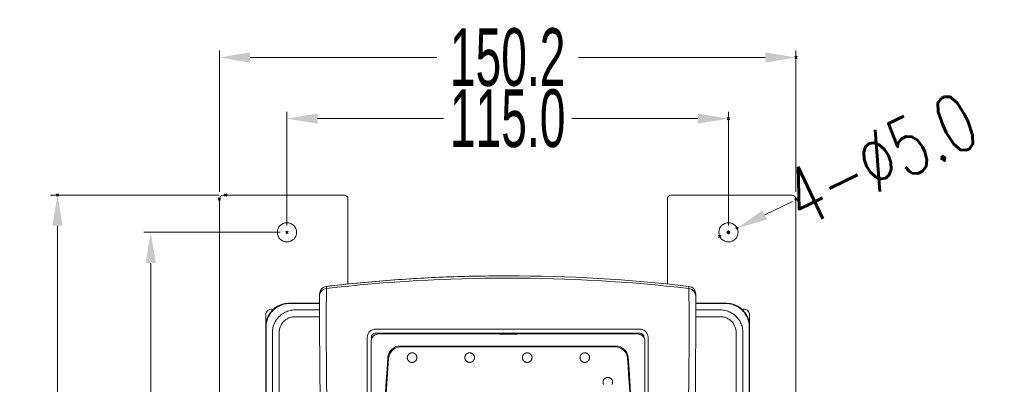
# Model space of a CAD drawing. Header units: millimetres. Extents: x -473 to 23648, y -382 to 1866.
# Tile 43 of 256: x 995 to 1251, y 152 to 247. Entities that reach past the tile are written whole.
import ezdxf

# ---------------------------------------------------------------- set-up
doc = ezdxf.new("R2010")
doc.units = ezdxf.units.MM
doc.header["$LTSCALE"] = 80
doc.header["$PDMODE"] = 3
doc.header["$PDSIZE"] = 0.3
doc.layers.get('0').update_dxf_attribs({"linetype": 'CONTINUOUS'})
doc.styles.get("Standard").update_dxf_attribs({"font": 'technic_.ttf', "width": 0.7})
doc.dimstyles.get("Standard").update_dxf_attribs({"dimtxt": 3, "dimasz": 3, "dimexe": 0.18, "dimexo": 0.0625, "dimgap": 0.09, "dimtad": 1, "dimdsep": 46, "dimtxsty": 'Standard', "dimcen": 0.09, "dimadec": 0, "dimazin": 0, "dimtol": 1, "dimtp": 0.01, "dimtm": 0.01, "dimtfac": 1, "dimtofl": 0, "dimtmove": 0, "dimatfit": 3, "dimfxl": 1, "dimtolj": 1, "dimarcsym": 0})

# ---------------------------------------------------------------- blocks, each defined once
blk = doc.blocks.new('*D6')
at = {"color": 0, "lineweight": 0, "transparency": 16777216}
for p, q in [((1064.53, 193.72), (1064.53, 223.33)), ((1179.53, 193.72), (1179.53, 223.33)), ((1072.53, 221.53), (1105.32, 221.53)), ((1171.53, 221.53), (1138.75, 221.53))]:
    blk.add_line(p, q, dxfattribs=at)
for p in [(1179.53, 221.53), (1064.53, 191.92), (1179.53, 191.92)]:
    blk.add_point(p, dxfattribs=at)
for points in [[(1072.53, 222.87), (1072.53, 220.2), (1064.53, 221.53)], [(1171.53, 220.2), (1171.53, 222.87), (1179.53, 221.53)]]:
    blk.add_solid(points, dxfattribs=at)
at = {"color": 0, "lineweight": 0, "transparency": 16777216, "insert": (1122.03, 221.53), "char_height": 15, "attachment_point": 5}
blk.add_mtext('\\A1;115.0', dxfattribs=at)
blk = doc.blocks.new('*D7')
at = {"color": 0, "lineweight": 0, "transparency": 16777216}
for p, q in [((1046.93, 202.42), (1046.93, 239.26)), ((1197.13, 202.42), (1197.13, 239.26)), ((1054.93, 237.46), (1103.57, 237.46)), ((1189.13, 237.46), (1140.5, 237.46))]:
    blk.add_line(p, q, dxfattribs=at)
for p in [(1197.13, 237.46), (1046.93, 200.62), (1197.13, 200.62)]:
    blk.add_point(p, dxfattribs=at)
for points in [[(1054.93, 238.79), (1054.93, 236.12), (1046.93, 237.46)], [(1189.13, 236.12), (1189.13, 238.79), (1197.13, 237.46)]]:
    blk.add_solid(points, dxfattribs=at)
at = {"color": 0, "lineweight": 0, "transparency": 16777216, "insert": (1122.03, 237.46), "char_height": 15, "attachment_point": 5}
blk.add_mtext('\\A1;150.2', dxfattribs=at)
blk = doc.blocks.new('*D8')
at = {"color": 0, "lineweight": 0, "transparency": 16777216}
for p, q in [((1062.73, 191.92), (1027.25, 191.92)), ((1029.05, 183.92), (1029.05, 101.26)), ((1029.05, -20.08), (1029.05, 62.58)), ((1062.73, -28.08), (1027.25, -28.08))]:
    blk.add_line(p, q, dxfattribs=at)
for p in [(1064.53, 191.92), (1029.05, -28.08), (1064.53, -28.08)]:
    blk.add_point(p, dxfattribs=at)
for points in [[(1030.38, 183.92), (1027.72, 183.92), (1029.05, 191.92)], [(1027.72, -20.08), (1030.38, -20.08), (1029.05, -28.08)]]:
    blk.add_solid(points, dxfattribs=at)
at = {"color": 0, "lineweight": 0, "transparency": 16777216, "insert": (1029.05, 81.92), "char_height": 15, "attachment_point": 5, "rotation": 90}
blk.add_mtext('\\A1;220.0', dxfattribs=at)
blk = doc.blocks.new('*D9')
at = {"color": 0, "lineweight": 0, "transparency": 16777216}
for p, q in [((1046.77, 201.62), (1002.96, 201.62)), ((1004.76, 193.62), (1004.76, 105.76)), ((1004.76, -24.28), (1004.76, 63.58)), ((1046.13, -32.28), (1002.96, -32.28))]:
    blk.add_line(p, q, dxfattribs=at)
for p in [(1004.76, 201.62), (1048.57, 201.62), (1047.93, -32.28)]:
    blk.add_point(p, dxfattribs=at)
for points in [[(1006.09, 193.62), (1003.42, 193.62), (1004.76, 201.62)], [(1003.42, -24.28), (1006.09, -24.28), (1004.76, -32.28)]]:
    blk.add_solid(points, dxfattribs=at)
at = {"color": 0, "lineweight": 0, "transparency": 16777216, "insert": (1004.76, 84.67), "char_height": 15, "attachment_point": 5, "rotation": 90}
blk.add_mtext('\\A1;233.9', dxfattribs=at)
blk = doc.blocks.new('*D10')
at = {"color": 0, "lineweight": 0, "transparency": 16777216}
for p, q in [((1196.22, 199.92), (1189, 196.46)), ((1179.53, 191.42), (1179.53, 192.42)), ((1179.03, 191.92), (1180.03, 191.92))]:
    blk.add_line(p, q, dxfattribs=at)
for p in [(1181.79, 193), (1177.28, 190.84)]:
    blk.add_point(p, dxfattribs=at)
blk.add_solid([(1188.43, 197.66), (1189.58, 195.26), (1181.79, 193)], dxfattribs=at)
at = {"color": 0, "lineweight": 0, "transparency": 16777216, "insert": (1219.18, 210.93), "char_height": 15, "attachment_point": 5, "rotation": 25.6164}
blk.add_mtext('\\A1;\\ftxt.shx;4-%%c5.0', dxfattribs=at)

msp = doc.modelspace()

# ---------------------------------------------------------------- linework, layer by layer
at = {"color": 0, "linetype": 'Continuous', "lineweight": 0}
for p, q in [((1046.934, -31.28), (1046.934, 200.62)), ((1079.434, 201.62), (1047.934, 201.62)), ((1080.434, 200.62), (1080.434, 178.457)), ((1163.634, 200.62), (1163.634, 178.453)), ((1196.134, 201.62), (1164.634, 201.62)), ((1197.134, -31.28), (1197.134, 200.62)), ((1074.803, 177.84), (1074.803, 177.277)), ((1169.265, 177.277), (1169.265, 177.84)), ((1073.034, 175.852), (1073.034, 175.291)), ((1073.034, 175.852), (1073.034, 175.291)), ((1073.034, 175.291), (1073.034, 171.42)), ((1171.034, 175.291), (1171.034, 175.852)), ((1171.034, 175.291), (1171.034, 175.852)), ((1171.034, 171.42), (1171.034, 175.291)), ((1073.034, 173.352), (1065.021, 173.352)), ((1073.034, 173.42), (1065.034, 173.42)), ((1179.034, 173.42), (1171.034, 173.42)), ((1179.048, 173.352), (1171.034, 173.352)), ((1059.034, 170.42), (1059.034, 167.42)), ((1073.034, 171.712), (1066.661, 171.712)), ((1073.035, 169.937), (1066.661, 169.937)), ((1177.408, 171.712), (1171.034, 171.712)), ((1177.408, 169.937), (1171.034, 169.937)), ((1185.034, 167.42), (1185.034, 170.42)), ((1059.034, 167.42), (1059.034, 50.128)), ((1059.102, 167.434), (1059.102, -6.593)), ((1184.966, -6.593), (1184.966, 167.434)), ((1185.034, 50.129), (1185.034, 167.42)), ((1060.742, 165.794), (1060.742, -4.953)), ((1062.518, 165.794), (1062.518, -4.953)), ((1086.517, 163.954), (1086.517, 164.59)), ((1087.534, 165.608), (1156.534, 165.608)), ((1155.827, 165.45), (1088.427, 165.45)), ((1119.877, 165.394), (1119.877, 165.429)), ((1119.877, 165.429), (1124.377, 165.429)), ((1124.377, 165.394), (1119.877, 165.394)), ((1120.127, 165.403), (1124.127, 165.403)), ((1124.377, 165.429), (1124.377, 165.394)), ((1157.551, 164.59), (1157.551, 164.423)), ((1181.551, -4.953), (1181.551, 165.794)), ((1183.326, -4.953), (1183.326, 165.794)), ((1086.454, 163.478), (1086.454, 86.778)), ((1150.226, 162.278), (1094.028, 162.278)), ((1150.041, 162.078), (1094.212, 162.078)), ((1157.799, 102.778), (1157.799, 163.478))]:
    msp.add_line(p, q, dxfattribs=at)
at = {"color": 7, "linetype": 'Continuous', "lineweight": 0}
msp.add_line((1158.616, 164.589), (1158.615, 131.892), dxfattribs=at)
at = {"color": 0, "linetype": 'Continuous', "lineweight": 0}
for points in [[(1098.381, 159.278), (1098.379, 159.331), (1098.375, 159.383), (1098.37, 159.435), (1098.363, 159.485), (1098.354, 159.534), (1098.343, 159.583), (1098.33, 159.631), (1098.315, 159.678), (1098.299, 159.724), (1098.28, 159.77), (1098.26, 159.815), (1098.238, 159.859), (1098.215, 159.902), (1098.189, 159.944), (1098.162, 159.985), (1098.134, 160.024), (1098.104, 160.063), (1098.073, 160.1), (1098.04, 160.136), (1098.006, 160.17), (1097.971, 160.203), (1097.935, 160.235), (1097.898, 160.265), (1097.86, 160.294), (1097.821, 160.321), (1097.78, 160.346), (1097.739, 160.37), (1097.698, 160.392), (1097.655, 160.413), (1097.612, 160.432), (1097.568, 160.449), (1097.523, 160.464), (1097.479, 160.478), (1097.433, 160.491), (1097.387, 160.501), (1097.341, 160.51), (1097.295, 160.517), (1097.249, 160.522), (1097.202, 160.526), (1097.155, 160.527), (1097.109, 160.527), (1097.062, 160.526), (1097.015, 160.522), (1096.969, 160.517), (1096.922, 160.51), (1096.876, 160.501), (1096.83, 160.491), (1096.785, 160.478), (1096.74, 160.464), (1096.696, 160.449), (1096.652, 160.431), (1096.608, 160.412), (1096.566, 160.392), (1096.524, 160.37), (1096.483, 160.346), (1096.443, 160.32), (1096.403, 160.293), (1096.365, 160.264), (1096.328, 160.234), (1096.292, 160.203), (1096.257, 160.17), (1096.223, 160.135), (1096.19, 160.099), (1096.159, 160.062), (1096.129, 160.023), (1096.101, 159.984), (1096.074, 159.943), (1096.049, 159.901), (1096.025, 159.858), (1096.003, 159.814), (1095.983, 159.769), (1095.965, 159.723), (1095.948, 159.677), (1095.934, 159.63), (1095.921, 159.582), (1095.91, 159.534), (1095.901, 159.484), (1095.894, 159.434), (1095.888, 159.383), (1095.885, 159.331), (1095.883, 159.278)], [(1095.883, 159.278), (1095.885, 159.225), (1095.889, 159.173), (1095.894, 159.122), (1095.901, 159.071), (1095.91, 159.022), (1095.921, 158.973), (1095.934, 158.925), (1095.949, 158.878), (1095.965, 158.832), (1095.983, 158.786), (1096.004, 158.741), (1096.026, 158.697), (1096.049, 158.654), (1096.075, 158.612), (1096.102, 158.572), (1096.13, 158.532), (1096.16, 158.493), (1096.191, 158.456), (1096.224, 158.42), (1096.257, 158.386), (1096.292, 158.353), (1096.329, 158.321), (1096.366, 158.291), (1096.404, 158.263), (1096.443, 158.236), (1096.483, 158.21), (1096.524, 158.186), (1096.566, 158.164), (1096.609, 158.144), (1096.652, 158.125), (1096.696, 158.107), (1096.74, 158.092), (1096.785, 158.078), (1096.831, 158.066), (1096.876, 158.055), (1096.922, 158.047), (1096.969, 158.04), (1097.015, 158.034), (1097.062, 158.031), (1097.109, 158.029), (1097.155, 158.029), (1097.202, 158.031), (1097.249, 158.034), (1097.295, 158.04), (1097.342, 158.047), (1097.388, 158.055), (1097.433, 158.066), (1097.479, 158.078), (1097.524, 158.092), (1097.568, 158.108), (1097.612, 158.125), (1097.655, 158.144), (1097.698, 158.164), (1097.74, 158.187), (1097.781, 158.211), (1097.821, 158.236), (1097.86, 158.263), (1097.899, 158.292), (1097.936, 158.322), (1097.972, 158.354), (1098.007, 158.387), (1098.041, 158.421), (1098.073, 158.457), (1098.105, 158.494), (1098.135, 158.533), (1098.163, 158.573), (1098.19, 158.614), (1098.215, 158.656), (1098.239, 158.699), (1098.261, 158.742), (1098.281, 158.787), (1098.299, 158.833), (1098.316, 158.879), (1098.33, 158.926), (1098.343, 158.974), (1098.354, 159.023), (1098.363, 159.072), (1098.37, 159.122), (1098.375, 159.173), (1098.379, 159.225), (1098.381, 159.278)], [(1113.377, 159.278), (1113.375, 159.331), (1113.371, 159.383), (1113.366, 159.435), (1113.358, 159.485), (1113.349, 159.534), (1113.338, 159.583), (1113.326, 159.631), (1113.311, 159.678), (1113.294, 159.724), (1113.276, 159.77), (1113.256, 159.815), (1113.234, 159.859), (1113.21, 159.902), (1113.185, 159.944), (1113.158, 159.985), (1113.129, 160.024), (1113.1, 160.063), (1113.068, 160.1), (1113.036, 160.136), (1113.002, 160.17), (1112.967, 160.203), (1112.931, 160.235), (1112.894, 160.265), (1112.855, 160.294), (1112.816, 160.321), (1112.776, 160.346), (1112.735, 160.37), (1112.693, 160.392), (1112.65, 160.413), (1112.607, 160.432), (1112.563, 160.449), (1112.519, 160.464), (1112.474, 160.478), (1112.428, 160.491), (1112.383, 160.501), (1112.337, 160.51), (1112.29, 160.517), (1112.244, 160.522), (1112.197, 160.526), (1112.15, 160.527), (1112.104, 160.527), (1112.057, 160.526), (1112.01, 160.522), (1111.964, 160.517), (1111.917, 160.51), (1111.871, 160.501), (1111.825, 160.491), (1111.78, 160.478), (1111.735, 160.464), (1111.69, 160.449), (1111.647, 160.431), (1111.603, 160.412), (1111.561, 160.392), (1111.519, 160.37), (1111.478, 160.346), (1111.437, 160.32), (1111.398, 160.293), (1111.36, 160.264), (1111.323, 160.234), (1111.286, 160.203), (1111.251, 160.17), (1111.218, 160.135), (1111.185, 160.099), (1111.154, 160.062), (1111.124, 160.023), (1111.095, 159.984), (1111.069, 159.943), (1111.043, 159.901), (1111.02, 159.858), (1110.998, 159.814), (1110.978, 159.769), (1110.959, 159.723), (1110.943, 159.677), (1110.928, 159.63), (1110.915, 159.582), (1110.905, 159.534), (1110.896, 159.484), (1110.888, 159.434), (1110.883, 159.383), (1110.879, 159.331), (1110.877, 159.278)], [(1110.877, 159.278), (1110.879, 159.225), (1110.883, 159.173), (1110.888, 159.122), (1110.896, 159.071), (1110.905, 159.022), (1110.916, 158.973), (1110.928, 158.925), (1110.943, 158.878), (1110.96, 158.832), (1110.978, 158.786), (1110.998, 158.741), (1111.02, 158.697), (1111.044, 158.654), (1111.069, 158.612), (1111.096, 158.572), (1111.125, 158.532), (1111.154, 158.493), (1111.186, 158.456), (1111.218, 158.42), (1111.252, 158.386), (1111.287, 158.353), (1111.323, 158.321), (1111.361, 158.291), (1111.399, 158.263), (1111.438, 158.236), (1111.478, 158.21), (1111.519, 158.186), (1111.561, 158.164), (1111.604, 158.144), (1111.647, 158.125), (1111.691, 158.107), (1111.735, 158.092), (1111.78, 158.078), (1111.826, 158.066), (1111.871, 158.055), (1111.917, 158.047), (1111.964, 158.04), (1112.01, 158.034), (1112.057, 158.031), (1112.104, 158.029), (1112.15, 158.029), (1112.197, 158.031), (1112.244, 158.034), (1112.29, 158.04), (1112.337, 158.047), (1112.383, 158.055), (1112.429, 158.066), (1112.474, 158.078), (1112.519, 158.092), (1112.564, 158.108), (1112.607, 158.125), (1112.651, 158.144), (1112.693, 158.164), (1112.735, 158.187), (1112.776, 158.211), (1112.817, 158.236), (1112.856, 158.263), (1112.894, 158.292), (1112.931, 158.322), (1112.968, 158.354), (1113.003, 158.387), (1113.037, 158.421), (1113.069, 158.457), (1113.1, 158.494), (1113.13, 158.533), (1113.159, 158.573), (1113.185, 158.614), (1113.211, 158.656), (1113.234, 158.699), (1113.256, 158.742), (1113.277, 158.787), (1113.295, 158.833), (1113.311, 158.879), (1113.326, 158.926), (1113.339, 158.974), (1113.349, 159.023), (1113.359, 159.072), (1113.366, 159.122), (1113.371, 159.173), (1113.375, 159.225), (1113.377, 159.278)], [(1128.377, 159.278), (1128.375, 159.331), (1128.371, 159.383), (1128.365, 159.435), (1128.358, 159.485), (1128.349, 159.534), (1128.338, 159.583), (1128.325, 159.631), (1128.311, 159.678), (1128.294, 159.724), (1128.276, 159.77), (1128.256, 159.815), (1128.234, 159.859), (1128.21, 159.902), (1128.185, 159.944), (1128.158, 159.985), (1128.129, 160.024), (1128.099, 160.063), (1128.068, 160.1), (1128.035, 160.136), (1128.002, 160.17), (1127.967, 160.203), (1127.93, 160.235), (1127.893, 160.265), (1127.855, 160.294), (1127.816, 160.321), (1127.776, 160.346), (1127.734, 160.37), (1127.693, 160.392), (1127.65, 160.413), (1127.607, 160.432), (1127.563, 160.449), (1127.518, 160.464), (1127.473, 160.478), (1127.428, 160.491), (1127.382, 160.501), (1127.336, 160.51), (1127.29, 160.517), (1127.243, 160.522), (1127.197, 160.526), (1127.15, 160.527), (1127.103, 160.527), (1127.056, 160.526), (1127.01, 160.522), (1126.963, 160.517), (1126.917, 160.51), (1126.871, 160.501), (1126.825, 160.491), (1126.78, 160.478), (1126.735, 160.464), (1126.69, 160.449), (1126.646, 160.431), (1126.603, 160.412), (1126.56, 160.392), (1126.518, 160.37), (1126.477, 160.346), (1126.437, 160.32), (1126.398, 160.293), (1126.359, 160.264), (1126.322, 160.234), (1126.286, 160.203), (1126.251, 160.17), (1126.217, 160.135), (1126.185, 160.099), (1126.153, 160.062), (1126.123, 160.023), (1126.095, 159.984), (1126.068, 159.943), (1126.043, 159.901), (1126.019, 159.858), (1125.997, 159.814), (1125.977, 159.769), (1125.959, 159.723), (1125.942, 159.677), (1125.928, 159.63), (1125.915, 159.582), (1125.904, 159.534), (1125.895, 159.484), (1125.888, 159.434), (1125.882, 159.383), (1125.879, 159.331), (1125.877, 159.278)], [(1125.877, 159.278), (1125.879, 159.225), (1125.882, 159.173), (1125.888, 159.122), (1125.895, 159.071), (1125.904, 159.022), (1125.915, 158.973), (1125.928, 158.925), (1125.943, 158.878), (1125.959, 158.832), (1125.977, 158.786), (1125.998, 158.741), (1126.02, 158.697), (1126.043, 158.654), (1126.069, 158.612), (1126.096, 158.572), (1126.124, 158.532), (1126.154, 158.493), (1126.185, 158.456), (1126.218, 158.42), (1126.252, 158.386), (1126.287, 158.353), (1126.323, 158.321), (1126.36, 158.291), (1126.398, 158.263), (1126.438, 158.236), (1126.478, 158.21), (1126.519, 158.186), (1126.561, 158.164), (1126.603, 158.144), (1126.647, 158.125), (1126.69, 158.107), (1126.735, 158.092), (1126.78, 158.078), (1126.825, 158.066), (1126.871, 158.055), (1126.917, 158.047), (1126.963, 158.04), (1127.01, 158.034), (1127.057, 158.031), (1127.103, 158.029), (1127.15, 158.029), (1127.197, 158.031), (1127.243, 158.034), (1127.29, 158.04), (1127.336, 158.047), (1127.382, 158.055), (1127.428, 158.066), (1127.474, 158.078), (1127.519, 158.092), (1127.563, 158.108), (1127.607, 158.125), (1127.65, 158.144), (1127.693, 158.164), (1127.735, 158.187), (1127.776, 158.211), (1127.816, 158.236), (1127.856, 158.263), (1127.894, 158.292), (1127.931, 158.322), (1127.967, 158.354), (1128.002, 158.387), (1128.036, 158.421), (1128.069, 158.457), (1128.1, 158.494), (1128.13, 158.533), (1128.158, 158.573), (1128.185, 158.614), (1128.21, 158.656), (1128.234, 158.699), (1128.256, 158.742), (1128.276, 158.787), (1128.295, 158.833), (1128.311, 158.879), (1128.326, 158.926), (1128.338, 158.974), (1128.349, 159.023), (1128.358, 159.072), (1128.365, 159.122), (1128.371, 159.173), (1128.375, 159.225), (1128.377, 159.278)], [(1143.373, 159.278), (1143.371, 159.331), (1143.368, 159.383), (1143.362, 159.435), (1143.355, 159.485), (1143.346, 159.534), (1143.335, 159.583), (1143.322, 159.631), (1143.308, 159.678), (1143.291, 159.724), (1143.273, 159.77), (1143.252, 159.815), (1143.23, 159.859), (1143.207, 159.902), (1143.181, 159.944), (1143.155, 159.985), (1143.126, 160.024), (1143.096, 160.063), (1143.065, 160.1), (1143.032, 160.136), (1142.999, 160.17), (1142.964, 160.203), (1142.928, 160.235), (1142.89, 160.265), (1142.852, 160.294), (1142.813, 160.321), (1142.773, 160.346), (1142.732, 160.37), (1142.69, 160.392), (1142.647, 160.413), (1142.604, 160.432), (1142.56, 160.449), (1142.516, 160.464), (1142.471, 160.478), (1142.425, 160.491), (1142.38, 160.501), (1142.334, 160.51), (1142.287, 160.517), (1142.241, 160.522), (1142.194, 160.526), (1142.147, 160.527), (1142.101, 160.527), (1142.054, 160.526), (1142.007, 160.522), (1141.961, 160.517), (1141.914, 160.51), (1141.868, 160.501), (1141.822, 160.491), (1141.777, 160.478), (1141.732, 160.464), (1141.688, 160.449), (1141.644, 160.431), (1141.6, 160.412), (1141.558, 160.392), (1141.516, 160.37), (1141.475, 160.346), (1141.435, 160.32), (1141.395, 160.293), (1141.357, 160.264), (1141.32, 160.234), (1141.284, 160.203), (1141.249, 160.17), (1141.215, 160.135), (1141.182, 160.099), (1141.151, 160.062), (1141.121, 160.023), (1141.093, 159.984), (1141.066, 159.943), (1141.041, 159.901), (1141.017, 159.858), (1140.995, 159.814), (1140.975, 159.769), (1140.956, 159.723), (1140.94, 159.677), (1140.925, 159.63), (1140.913, 159.582), (1140.902, 159.534), (1140.893, 159.484), (1140.886, 159.434), (1140.88, 159.383), (1140.876, 159.331), (1140.874, 159.278)], [(1140.874, 159.278), (1140.877, 159.225), (1140.88, 159.173), (1140.886, 159.122), (1140.893, 159.071), (1140.902, 159.022), (1140.913, 158.973), (1140.926, 158.925), (1140.94, 158.878), (1140.957, 158.832), (1140.975, 158.786), (1140.995, 158.741), (1141.017, 158.697), (1141.041, 158.654), (1141.067, 158.612), (1141.093, 158.572), (1141.122, 158.532), (1141.152, 158.493), (1141.183, 158.456), (1141.216, 158.42), (1141.249, 158.386), (1141.284, 158.353), (1141.32, 158.321), (1141.358, 158.291), (1141.396, 158.263), (1141.435, 158.236), (1141.475, 158.21), (1141.516, 158.186), (1141.558, 158.164), (1141.601, 158.144), (1141.644, 158.125), (1141.688, 158.107), (1141.732, 158.092), (1141.777, 158.078), (1141.823, 158.066), (1141.868, 158.055), (1141.914, 158.047), (1141.961, 158.04), (1142.007, 158.034), (1142.054, 158.031), (1142.101, 158.029), (1142.147, 158.029), (1142.194, 158.031), (1142.241, 158.034), (1142.287, 158.04), (1142.334, 158.047), (1142.38, 158.055), (1142.426, 158.066), (1142.471, 158.078), (1142.516, 158.092), (1142.56, 158.108), (1142.604, 158.125), (1142.648, 158.144), (1142.69, 158.164), (1142.732, 158.187), (1142.773, 158.211), (1142.813, 158.236), (1142.853, 158.263), (1142.891, 158.292), (1142.928, 158.322), (1142.964, 158.354), (1142.999, 158.387), (1143.033, 158.421), (1143.066, 158.457), (1143.097, 158.494), (1143.127, 158.533), (1143.155, 158.573), (1143.182, 158.614), (1143.207, 158.656), (1143.231, 158.699), (1143.253, 158.742), (1143.273, 158.787), (1143.291, 158.833), (1143.308, 158.879), (1143.322, 158.926), (1143.335, 158.974), (1143.346, 159.023), (1143.355, 159.072), (1143.362, 159.122), (1143.368, 159.173), (1143.371, 159.225), (1143.373, 159.278)], [(1149.37, 152.878), (1149.368, 152.931), (1149.364, 152.983), (1149.359, 153.035), (1149.351, 153.085), (1149.342, 153.134), (1149.331, 153.183), (1149.319, 153.231), (1149.304, 153.278), (1149.288, 153.324), (1149.269, 153.37), (1149.249, 153.415), (1149.227, 153.459), (1149.203, 153.502), (1149.178, 153.544), (1149.151, 153.585), (1149.123, 153.624), (1149.093, 153.663), (1149.062, 153.7), (1149.029, 153.736), (1148.995, 153.77), (1148.96, 153.803), (1148.924, 153.835), (1148.887, 153.865), (1148.849, 153.894), (1148.809, 153.921), (1148.769, 153.946), (1148.728, 153.97), (1148.686, 153.992), (1148.644, 154.013), (1148.601, 154.032), (1148.557, 154.049), (1148.512, 154.064), (1148.467, 154.078), (1148.422, 154.091), (1148.376, 154.101), (1148.33, 154.11), (1148.284, 154.117), (1148.237, 154.122), (1148.191, 154.126), (1148.144, 154.127), (1148.097, 154.127), (1148.051, 154.126), (1148.004, 154.122), (1147.958, 154.117), (1147.911, 154.11), (1147.865, 154.101), (1147.819, 154.091), (1147.774, 154.078), (1147.729, 154.064), (1147.685, 154.049), (1147.641, 154.031), (1147.597, 154.012), (1147.555, 153.992), (1147.513, 153.97), (1147.472, 153.946), (1147.432, 153.92), (1147.392, 153.893), (1147.354, 153.864), (1147.317, 153.834), (1147.281, 153.803), (1147.246, 153.77), (1147.212, 153.735), (1147.179, 153.699), (1147.148, 153.662), (1147.118, 153.623), (1147.09, 153.584), (1147.063, 153.543), (1147.038, 153.501), (1147.014, 153.458), (1146.992, 153.414), (1146.972, 153.369), (1146.954, 153.323), (1146.937, 153.277), (1146.923, 153.23), (1146.91, 153.182), (1146.899, 153.134), (1146.89, 153.084), (1146.883, 153.034), (1146.877, 152.983), (1146.874, 152.931), (1146.872, 152.878)], [(1146.872, 152.878), (1146.874, 152.825), (1146.877, 152.773), (1146.883, 152.722), (1146.89, 152.671), (1146.899, 152.622), (1146.91, 152.573), (1146.923, 152.525), (1146.937, 152.478), (1146.954, 152.432), (1146.972, 152.386), (1146.993, 152.341), (1147.015, 152.297)], [(1149.228, 152.299), (1149.249, 152.342), (1149.27, 152.387), (1149.288, 152.433), (1149.304, 152.479), (1149.319, 152.526), (1149.332, 152.574), (1149.342, 152.623), (1149.352, 152.672), (1149.359, 152.722), (1149.364, 152.773), (1149.368, 152.825), (1149.37, 152.878)]]:
    msp.add_lwpolyline(points, dxfattribs=at)
for centre in [(1064.534, 191.919), (1179.534, 191.919)]:
    msp.add_circle(centre, 2.5, dxfattribs=at)
for centre, radius, start, end in [((1047.934, 200.62), 1, 90, 180), ((1079.434, 200.62), 1, 359.99998, 90), ((1164.634, 200.62), 1, 90, 180.00002), ((1196.134, 200.62), 1, 0, 90), ((1122.041, -228.285), 408.863, 90.00093, 96.63443), ((1122.041, -228.857), 408.872, 90.00101, 96.63436), ((1121.998, -253.406), 433.984, 89.99542, 91.0382), ((1122.027, -228.297), 408.875, 83.36566, 89.99898), ((1122.027, -228.857), 408.872, 83.36564, 89.99899), ((1075.035, 175.853), 2, 96.64506, 180.01021), ((1124.99, -253.275), 434.026, 95.59054, 96.63972), ((1169.034, 175.853), 2, 359.98981, 83.35494), ((1169.035, 175.29), 2, 0.01572, 83.38163), ((1065.034, 167.42), 6, 90, 180), ((1060.534, 170.42), 1.5, 72.4001, 180), ((1065.034, 167.42), 6, 103.11928, 166.83004), ((1065.034, 167.42), 6, 90, 102.37502), ((1179.034, 167.42), 6, 77.5666, 90), ((1179.034, 167.42), 6, 0, 90), ((1179.034, 167.42), 6, 13.16506, 76.83836), ((1183.534, 170.42), 1.5, 0, 107.5999), ((2873.034, 171.42), 1800, 179.999998, 182.04644), ((2883.578, 171.426), 1808.818, 179.99995, 181.957773), ((-639.1, 171.422), 1808.409, 358.626326, 0.000166), ((-628.966, 171.42), 1800, 358.567579, 0.000002), ((1065.034, 167.42), 6, 167.55468, 180), ((1179.034, 167.42), 6, 0, 12.43828), ((1088.427, 163.478), 1.972, 90, 180), ((1087.534, 164.59), 1.017, 90, 180), ((1155.827, 163.478), 1.972, 0, 90), ((1156.534, 164.59), 1.017, 0, 90), ((1094.028, 159.078), 3.2, 90, 175.51072), ((1094.212, 158.878), 3.2, 90, 175.52782), ((1150.041, 158.878), 3.2, 4.47218, 90), ((1150.226, 159.078), 3.2, 4.48928, 90), ((1711.727, 110.58), 622.8, 175.51072, 184.474232), ((1711.727, 110.58), 622.6, 175.527824, 179.444122), ((532.527, 110.58), 622.6, 1.320421, 4.472176), ((532.527, 110.58), 622.8, 355.525768, 4.48928)]:
    msp.add_arc(centre, radius, start, end, dxfattribs=at)
at = {"color": 7, "linetype": 'Continuous', "lineweight": 0}
for centre, radius, start, end in [((1087.546, 164.589), 2.092, 99.19359, 179.99531), ((1087.537, 164.646), 2.034, 90.0821, 99.19901), ((1156.533, 164.646), 2.034, 80.801, 89.9217), ((1156.524, 164.589), 2.092, 0.00473, 80.80639)]:
    msp.add_arc(centre, radius, start, end, dxfattribs=at)
at = {"color": 0, "linetype": 'Continuous', "lineweight": 0}
for points, start_tangent, end_tangent in [([(1114.134, 180.506), (1113.921, 180.502), (1106.085, 180.28), (1098.379, 179.91), (1090.681, 179.387), (1082.872, 178.703), (1082.707, 178.687)], (-0.9998341, -0.0182173), (-0.9952532, -0.0973191)), ([(1073.034, 175.291), (1073.118, 175.864), (1073.364, 176.39), (1073.749, 176.823), (1074.243, 177.127), (1074.803, 177.277)], (0, 1), (0.9932391, 0.1160865)), ([(1074.803, 177.277), (1074.815, 177.16), (1074.825, 176.878), (1074.828, 176.401), (1074.823, 175.727), (1074.811, 174.861), (1074.794, 173.821), (1074.776, 172.663), (1074.76, 171.427)], (0.2772581, -0.9607955), (-0.0113849, -0.9999352)), ([(1169.308, 171.427), (1169.291, 172.721), (1169.272, 173.931), (1169.256, 175.003), (1169.244, 175.881), (1169.241, 176.528), (1169.245, 176.914), (1169.251, 177.118), (1169.258, 177.226), (1169.265, 177.277)], (-0.0113844, 0.9999352), (0.2762359, 0.9610899)), ([(1065.021, 173.352), (1063.728, 173.178), (1062.493, 172.724), (1061.381, 172.013), (1060.446, 171.078), (1059.733, 169.967), (1059.278, 168.732), (1059.102, 167.434)], (-0.999692, -0.0248165), (-0.0248056, -0.9996923)), ([(1065.021, 173.352), (1065.025, 173.39), (1065.03, 173.413), (1065.034, 173.42)], (0.1010764, 0.9948787), (1, 0)), ([(1179.034, 173.42), (1179.039, 173.413), (1179.043, 173.39), (1179.048, 173.352)], (1, 0), (0.1010772, -0.9948786)), ([(1184.966, 167.434), (1184.79, 168.732), (1184.336, 169.966), (1183.624, 171.077), (1182.69, 172.011), (1181.579, 172.722), (1180.345, 173.177), (1179.048, 173.352)], (-0.0248054, 0.9996923), (-0.999692, 0.0248193)), ([(1066.661, 171.712), (1065.339, 171.555), (1064.092, 171.112), (1062.977, 170.409), (1062.046, 169.478), (1061.342, 168.363), (1060.9, 167.115), (1060.742, 165.794)], (-0.9999681, -0.0079907), (-0.0080561, -0.9999675)), ([(1066.661, 169.937), (1065.733, 169.834), (1064.854, 169.529), (1064.07, 169.039), (1063.417, 168.386), (1062.926, 167.601), (1062.621, 166.722), (1062.518, 165.794)], (-1, -0.0000866), (-0.0002132, -1)), ([(1183.326, 165.794), (1183.169, 167.115), (1182.726, 168.363), (1182.023, 169.478), (1181.091, 170.409), (1179.976, 171.112), (1178.729, 171.555), (1177.408, 171.712)], (-0.008056, 0.9999676), (-0.9999681, 0.0079908)), ([(1181.551, 165.794), (1181.448, 166.722), (1181.143, 167.601), (1180.652, 168.386), (1179.999, 169.039), (1179.214, 169.529), (1178.336, 169.834), (1177.408, 169.937)], (-0.0002131, 1), (-1, 0.0000869)), ([(1059.034, 167.42), (1059.042, 167.425), (1059.065, 167.429), (1059.102, 167.434)], (0, 1), (0.994879, 0.1010736)), ([(1184.966, 167.434), (1185.004, 167.429), (1185.027, 167.425), (1185.034, 167.42)], (0.994879, -0.1010735), (0, -1))]:
    msp.add_spline(points, degree=3, dxfattribs=dict(at, start_tangent=start_tangent, end_tangent=end_tangent))
at = {"color": 7, "linetype": 'Continuous', "lineweight": 0}
for points, start_tangent, end_tangent in [([(1085.455, 120.086), (1085.455, 124.855), (1085.455, 129.101), (1085.455, 132.909), (1085.454, 136.358), (1085.454, 139.525), (1085.454, 142.484), (1085.454, 145.312), (1085.454, 148.088), (1085.454, 150.907), (1085.454, 153.889), (1085.454, 157.139), (1085.454, 160.712), (1085.454, 164.589)], (-0.0000257, 1), (-0.0000048, 1)), ([(1087.534, 166.68), (1089.317, 166.681), (1091.075, 166.682), (1092.833, 166.683), (1094.618, 166.684), (1096.483, 166.684), (1098.491, 166.685), (1100.68, 166.685), (1103.05, 166.686), (1105.611, 166.686), (1108.399, 166.686), (1111.426, 166.687), (1114.71, 166.687), (1118.251, 166.687), (1122.035, 166.687)], (0.9999997, 0.0007791), (1, 0)), ([(1122.035, 166.687), (1126.173, 166.687), (1130.295, 166.687), (1134.201, 166.686), (1137.786, 166.686), (1140.984, 166.686), (1143.811, 166.685), (1146.312, 166.685), (1148.54, 166.684), (1150.596, 166.683), (1152.581, 166.683), (1154.549, 166.681), (1156.536, 166.68)], (1, 0), (0.9999997, -0.0007792))]:
    msp.add_spline(points, degree=3, dxfattribs=dict(at, start_tangent=start_tangent, end_tangent=end_tangent))

# ---------------------------------------------------------------- dimensions: what is measured, and where the dimension line sits
at = {"color": 3, "lineweight": 0}
for base, p1, p2, picture, middle in [((1197.134, 237.457), (1046.934, 200.62), (1197.134, 200.62), '*D7', (1122.034, 237.457)), ((1179.534, 221.534), (1064.534, 191.919), (1179.534, 191.919), '*D6', (1122.034, 221.534))]:
    dim = msp.add_linear_dim(base=base, p1=p1, p2=p2, dimstyle='Standard', override={"dimtxt": 15, "dimasz": 8, "dimexe": 1.8, "dimexo": 1.8, "dimtad": 0, "dimdec": 1, "dimzin": 0, "dimdsep": 0, "dimcen": 0.5, "dimtol": 0, "dimtdec": 4, "dimtzin": 0, "dimlwd": 0, "dimlwe": 0}, dxfattribs=at)
    dim.commit()
    dim.dimension.update_dxf_attribs({"geometry": picture, "text_midpoint": middle})
dim = msp.add_diameter_dim_2p(p1=(1177.28, 190.838), p2=(1181.789, 193), text='\\ftxt.shx;4-<>', dimstyle='Standard', override={"dimtxt": 15, "dimasz": 8, "dimexe": 1.8, "dimexo": 1.8, "dimtad": 0, "dimdec": 1, "dimzin": 0, "dimdsep": 0, "dimcen": 0.5, "dimtol": 0, "dimtdec": 4, "dimtzin": 0, "dimlwd": 0, "dimlwe": 0}, dxfattribs=at)
dim.commit()
dim.dimension.update_dxf_attribs({"geometry": '*D10', "text_midpoint": (1214.992, 208.92), "dimtype": 163})
for base, p1, p2, picture, middle in [((1004.756, 201.62), (1047.934, -32.28), (1048.572, 201.62), '*D9', (1004.756, 84.67)), ((1029.051, -28.08), (1064.534, 191.919), (1064.534, -28.08), '*D8', (1029.051, 81.92))]:
    dim = msp.add_linear_dim(base=base, p1=p1, p2=p2, angle=90, dimstyle='Standard', override={"dimtxt": 15, "dimasz": 8, "dimexe": 1.8, "dimexo": 1.8, "dimtad": 0, "dimdec": 1, "dimzin": 0, "dimdsep": 0, "dimcen": 0.5, "dimtol": 0, "dimtdec": 4, "dimtzin": 0, "dimlwd": 0, "dimlwe": 0}, dxfattribs=at)
    dim.commit()
    dim.dimension.update_dxf_attribs({"geometry": picture, "text_midpoint": middle})

doc.saveas('drawing.dxf')
